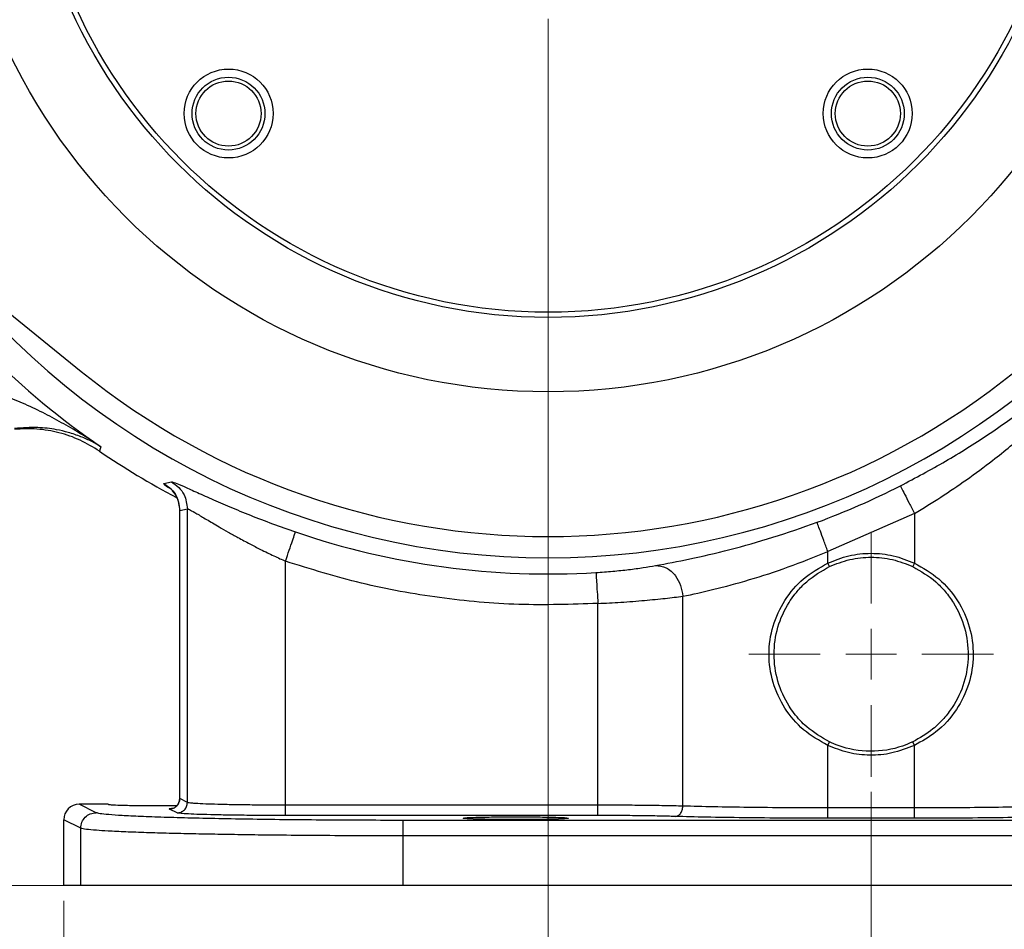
# Model space of a CAD drawing. Header units: inches. Extents: x 0.6 to 16.3, y 0.2 to 11.5.
# Tile 3 of 16: x 2.8 to 5.4, y 4.3 to 6.7. Entities that reach past the tile are written whole.
import ezdxf

# ---------------------------------------------------------------- set-up
doc = ezdxf.new("R2010")
doc.units = ezdxf.units.IN
doc.header["$MEASUREMENT"] = 0
doc.styles.add('SLDTEXTSTYLE0', font='TXT', dxfattribs={"width": 0.75})
doc.dimstyles.new('SLDDIMSTYLE0', dxfattribs={"dimtxt": 0.137795, "dimasz": 0.14, "dimexe": 0, "dimexo": 0.0625, "dimgap": 0.034449, "dimtad": 0, "dimtih": 1, "dimtoh": 1, "dimdec": 1, "dimlfac": 1.5, "dimrnd": 1e-09, "dimzin": 12, "dimdsep": 46, "dimtxsty": 'SLDTEXTSTYLE0', "dimblk1": 'CLOSED', "dimblk2": 'CLOSED', "dimsah": 1, "dimcen": 0.09, "dimadec": 0, "dimazin": 3, "dimtfac": 1, "dimtdec": 1, "dimtofl": 0, "dimtmove": 0, "dimatfit": 3, "dimldrblk": 'CLOSED', "dimfxl": 0, "dimfrac": 2, "dimtolj": 1, "dimtzin": 12, "dimarcsym": 0})
doc.dimstyles.new('SLDDIMSTYLE1', dxfattribs={"dimtxt": 0.137795, "dimasz": 0.14, "dimexe": 0, "dimexo": 0.0625, "dimgap": 0.034449, "dimtad": 0, "dimdec": 1, "dimlfac": 1.5, "dimrnd": 1e-09, "dimzin": 12, "dimdsep": 46, "dimtxsty": 'SLDTEXTSTYLE0', "dimblk1": 'CLOSED', "dimblk2": 'CLOSED', "dimsah": 1, "dimcen": 0.09, "dimadec": 0, "dimazin": 3, "dimtfac": 1, "dimtdec": 1, "dimtofl": 0, "dimtmove": 0, "dimatfit": 3, "dimldrblk": 'CLOSED', "dimfxl": 0, "dimfrac": 2, "dimtolj": 1, "dimtzin": 12, "dimarcsym": 0})
doc.dimstyles.new('SLDDIMSTYLE2', dxfattribs={"dimtxt": 0.137795, "dimasz": 0.14, "dimexe": 0, "dimexo": 0.0625, "dimgap": 0.034449, "dimtad": 1, "dimdec": 1, "dimlfac": 1.5, "dimrnd": 1e-09, "dimzin": 12, "dimdsep": 46, "dimtxsty": 'SLDTEXTSTYLE0', "dimblk1": 'CLOSED', "dimblk2": 'CLOSED', "dimsah": 1, "dimcen": 0.09, "dimadec": 0, "dimazin": 3, "dimtfac": 1, "dimtdec": 1, "dimtmove": 0, "dimatfit": 0, "dimldrblk": 'CLOSED', "dimfxl": 0, "dimfrac": 2, "dimtolj": 1, "dimtzin": 12, "dimarcsym": 0})
doc.dimstyles.new('SLDDIMSTYLE3', dxfattribs={"dimtxt": 0.137795, "dimasz": 0.14, "dimexe": 0, "dimexo": 0.0625, "dimgap": 0.034449, "dimtad": 0, "dimdec": 1, "dimlfac": 1.5, "dimrnd": 1e-09, "dimzin": 12, "dimdsep": 46, "dimtxsty": 'SLDTEXTSTYLE0', "dimblk1": 'CLOSED', "dimblk2": 'CLOSED', "dimsah": 1, "dimcen": 0.09, "dimadec": 0, "dimazin": 3, "dimtfac": 1, "dimtofl": 0, "dimtmove": 0, "dimatfit": 3, "dimldrblk": 'CLOSED', "dimfxl": 0, "dimfrac": 2, "dimtolj": 1, "dimtzin": 12, "dimarcsym": 0})

# ---------------------------------------------------------------- blocks, each defined once
blk = doc.blocks.new('_Closed')
at = {"color": 0, "linetype": 'ByBlock', "lineweight": -2}
for p, q in [((-1, 0.166667), (0, 0)), ((-1, 0.166667), (-1, -0.166667)), ((0, 0), (-1, -0.166667)), ((0, 0), (-1, 0))]:
    blk.add_line(p, q, dxfattribs=at)
blk = doc.blocks.new('_D')
at = {"color": 7, "linetype": 'Continuous', "lineweight": 0}
for p, q in [((3.6458, 9.3077), (1.1467, 9.3077)), ((1.1861, 9.3077), (1.1861, 8.8429)), ((1.0334, 8.815), (0.9914, 8.815)), ((0.9914, 8.815), (0.9914, 8.5962)), ((1.3388, 8.815), (1.3808, 8.815)), ((1.3808, 8.815), (1.3808, 8.5962)), ((0.9914, 8.5962), (1.0334, 8.5962)), ((1.3808, 8.5962), (1.3388, 8.5962)), ((1.1861, 4.4379), (1.1861, 8.39)), ((2.9645, 4.4379), (1.1467, 4.4379))]:
    blk.add_line(p, q, dxfattribs=at)
at = {"color": 7, "linetype": 'Continuous', "lineweight": 18, "xscale": 0.14, "yscale": 0.14}
for p, rotation in [((1.1861, 9.3077), 90.0000000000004), ((1.1861, 4.4379), 270.0000000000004)]:
    blk.add_blockref('_Closed', p, dxfattribs=dict(at, rotation=rotation))
at = {"color": 7, "linetype": 'Continuous', "lineweight": 18, "char_height": 0.1378, "attachment_point": 1, "style": 'SLDTEXTSTYLE0'}
for s, insert in [('186', (1.0334, 8.7738)), ('7.3', (1.0588, 8.5677))]:
    blk.add_mtext(s, dxfattribs=dict(at, insert=insert))
blk = doc.blocks.new('_D_1')
at = {"color": 7, "linetype": 'Continuous', "lineweight": 0}
for p, q in [((2.1567, 7.1252), (2.1567, 2.8211)), ((5.0434, 4.6793), (5.0434, 2.8211)), ((2.7128, 3.0589), (2.6708, 3.0589)), ((2.6708, 3.0589), (2.6708, 2.8402)), ((3.0182, 3.0589), (3.0602, 3.0589)), ((3.0602, 3.0589), (3.0602, 2.8402)), ((2.1567, 2.8604), (2.5499, 2.8604)), ((5.0434, 2.8604), (3.1811, 2.8604)), ((2.6708, 2.8402), (2.7128, 2.8402)), ((3.0602, 2.8402), (3.0182, 2.8402))]:
    blk.add_line(p, q, dxfattribs=at)
at = {"color": 7, "linetype": 'Continuous', "lineweight": 18, "xscale": 0.14, "yscale": 0.14, "rotation": 180.0000000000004}
blk.add_blockref('_Closed', (2.1567, 2.8604), dxfattribs=at)
at = {"color": 7, "linetype": 'Continuous', "lineweight": 18, "xscale": 0.14, "yscale": 0.14}
blk.add_blockref('_Closed', (5.0434, 2.8604), dxfattribs=at)
at = {"color": 7, "linetype": 'Continuous', "lineweight": 18, "char_height": 0.1378, "attachment_point": 1, "style": 'SLDTEXTSTYLE0'}
for s, insert in [('110', (2.7128, 3.0178)), ('4.3', (2.7382, 2.8116))]:
    blk.add_mtext(s, dxfattribs=dict(at, insert=insert))
blk = doc.blocks.new('_D_2')
at = {"color": 7, "linetype": 'Continuous', "lineweight": 0}
for p, q in [((4.21, 6.6735), (4.21, 3.766)), ((5.0434, 4.6793), (5.0434, 3.766)), ((4.4861, 4.2302), (4.4442, 4.2302)), ((4.4442, 4.2302), (4.4442, 4.0115)), ((4.6898, 4.2302), (4.7318, 4.2302)), ((4.7318, 4.2302), (4.7318, 4.0115)), ((4.4442, 4.0115), (4.4861, 4.0115)), ((4.7318, 4.0115), (4.6898, 4.0115)), ((4.21, 3.8053), (3.96, 3.8053)), ((4.21, 3.8053), (5.0434, 3.8053)), ((5.0434, 3.8053), (5.2934, 3.8053))]:
    blk.add_line(p, q, dxfattribs=at)
at = {"color": 7, "linetype": 'Continuous', "lineweight": 18, "xscale": 0.14, "yscale": 0.14}
blk.add_blockref('_Closed', (4.21, 3.8053, 0.1483), dxfattribs=at)
at = {"color": 7, "linetype": 'Continuous', "lineweight": 18, "xscale": 0.14, "yscale": 0.14, "rotation": 180.0000000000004}
blk.add_blockref('_Closed', (5.0434, 3.8053, 0.1483), dxfattribs=at)
at = {"color": 7, "linetype": 'Continuous', "lineweight": 18, "char_height": 0.1378, "attachment_point": 1, "style": 'SLDTEXTSTYLE0'}
for s, insert in [('32', (4.4861, 4.1891)), ('1.2', (4.4607, 3.983))]:
    blk.add_mtext(s, dxfattribs=dict(at, insert=insert))
blk = doc.blocks.new('_D_3')
at = {"color": 7, "linetype": 'Continuous', "lineweight": 0}
for p, q in [((3.6292, 7.2543), (1.6027, 7.2543)), ((1.642, 7.2543), (1.642, 5.7305)), ((1.4893, 5.7025), (1.4473, 5.7025)), ((1.4473, 5.7025), (1.4473, 5.4838)), ((1.7948, 5.7025), (1.8367, 5.7025)), ((1.8367, 5.7025), (1.8367, 5.4838)), ((1.4473, 5.4838), (1.4893, 5.4838)), ((1.8367, 5.4838), (1.7948, 5.4838)), ((1.642, 4.4379), (1.642, 5.2776)), ((2.9645, 4.4379), (1.6027, 4.4379))]:
    blk.add_line(p, q, dxfattribs=at)
at = {"color": 7, "linetype": 'Continuous', "lineweight": 18, "xscale": 0.14, "yscale": 0.14}
for p, rotation in [((1.642, 7.2543, 0.1483), 90.0000000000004), ((1.642, 4.4379, 0.1483), 270.0000000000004)]:
    blk.add_blockref('_Closed', p, dxfattribs=dict(at, rotation=rotation))
at = {"color": 7, "linetype": 'Continuous', "lineweight": 18, "char_height": 0.1378, "attachment_point": 1, "style": 'SLDTEXTSTYLE0'}
for s, insert in [('107', (1.4893, 5.6614)), ('4.2', (1.5148, 5.4552))]:
    blk.add_mtext(s, dxfattribs=dict(at, insert=insert))
blk = doc.blocks.new('_D_4')
at = {"color": 7, "linetype": 'Continuous', "lineweight": 0}
for p, q in [((5.0434, 4.6793), (5.0434, 3.2935)), ((2.96, 4.3986), (2.96, 3.2935)), ((3.9643, 3.5313), (3.9223, 3.5313)), ((3.9223, 3.5313), (3.9223, 3.3126)), ((4.1679, 3.5313), (4.2099, 3.5313)), ((4.2099, 3.5313), (4.2099, 3.3126)), ((2.96, 3.3329), (3.8014, 3.3329)), ((5.0434, 3.3329), (4.3307, 3.3329)), ((3.9223, 3.3126), (3.9643, 3.3126)), ((4.2099, 3.3126), (4.1679, 3.3126))]:
    blk.add_line(p, q, dxfattribs=at)
at = {"color": 7, "linetype": 'Continuous', "lineweight": 18, "xscale": 0.14, "yscale": 0.14, "rotation": 180.0000000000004}
blk.add_blockref('_Closed', (2.96, 3.3329, 0.1483), dxfattribs=at)
at = {"color": 7, "linetype": 'Continuous', "lineweight": 18, "xscale": 0.14, "yscale": 0.14}
blk.add_blockref('_Closed', (5.0434, 3.3329, 0.1483), dxfattribs=at)
at = {"color": 7, "linetype": 'Continuous', "lineweight": 18, "char_height": 0.1378, "attachment_point": 1, "style": 'SLDTEXTSTYLE0'}
for s, insert in [('79', (3.9643, 3.4902)), ('3.1', (3.9388, 3.2841))]:
    blk.add_mtext(s, dxfattribs=dict(at, insert=insert))
blk = doc.blocks.new('_D_5')
at = {"color": 7, "linetype": 'Continuous', "lineweight": 0}
for p, q in [((5.0434, 4.6793), (5.0434, 3.2935)), ((7.1267, 4.3986), (7.1267, 3.2935)), ((5.9133, 3.5313), (5.8713, 3.5313)), ((5.8713, 3.5313), (5.8713, 3.3126)), ((6.117, 3.5313), (6.1589, 3.5313)), ((6.1589, 3.5313), (6.1589, 3.3126)), ((5.0434, 3.3329), (5.7505, 3.3329)), ((7.1267, 3.3329), (6.2798, 3.3329)), ((5.8713, 3.3126), (5.9133, 3.3126)), ((6.1589, 3.3126), (6.117, 3.3126))]:
    blk.add_line(p, q, dxfattribs=at)
at = {"color": 7, "linetype": 'Continuous', "lineweight": 18, "xscale": 0.14, "yscale": 0.14, "rotation": 180.0000000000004}
blk.add_blockref('_Closed', (5.0434, 3.3329, 0.1483), dxfattribs=at)
at = {"color": 7, "linetype": 'Continuous', "lineweight": 18, "xscale": 0.14, "yscale": 0.14}
blk.add_blockref('_Closed', (7.1267, 3.3329, 0.1483), dxfattribs=at)
at = {"color": 7, "linetype": 'Continuous', "lineweight": 18, "char_height": 0.1378, "attachment_point": 1, "style": 'SLDTEXTSTYLE0'}
for s, insert in [('79', (5.9133, 3.4902)), ('3.1', (5.8879, 3.2841))]:
    blk.add_mtext(s, dxfattribs=dict(at, insert=insert))
blk = doc.blocks.new('_D_6')
at = {"color": 7, "linetype": 'Continuous', "lineweight": 0}
for p, q in [((7.2623, 5.6686), (7.2623, 2.8211)), ((5.0434, 4.6793), (5.0434, 2.8211)), ((6.3428, 3.0589), (6.3008, 3.0589)), ((6.3008, 3.0589), (6.3008, 2.8402)), ((6.5464, 3.0589), (6.5884, 3.0589)), ((6.5884, 3.0589), (6.5884, 2.8402)), ((5.0434, 2.8604), (6.1799, 2.8604)), ((7.2623, 2.8604), (6.7093, 2.8604)), ((6.3008, 2.8402), (6.3428, 2.8402)), ((6.5884, 2.8402), (6.5464, 2.8402))]:
    blk.add_line(p, q, dxfattribs=at)
at = {"color": 7, "linetype": 'Continuous', "lineweight": 18, "xscale": 0.14, "yscale": 0.14, "rotation": 180.0000000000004}
blk.add_blockref('_Closed', (5.0434, 2.8604, 0.1483), dxfattribs=at)
at = {"color": 7, "linetype": 'Continuous', "lineweight": 18, "xscale": 0.14, "yscale": 0.14}
blk.add_blockref('_Closed', (7.2623, 2.8604, 0.1483), dxfattribs=at)
at = {"color": 7, "linetype": 'Continuous', "lineweight": 18, "char_height": 0.1378, "attachment_point": 1, "style": 'SLDTEXTSTYLE0'}
for s, insert in [('85', (6.3428, 3.0178)), ('3.3', (6.3173, 2.8116))]:
    blk.add_mtext(s, dxfattribs=dict(at, insert=insert))
blk = doc.blocks.new('SW_CENTERMARKSYMBOL_1')
at = {"color": 0, "linetype": 'Continuous', "lineweight": 18}
for p, q in [((0, 0.1312), (0, 0.3159)), ((0, 0), (0, 0.0656)), ((-0.1312, 0), (-0.3159, 0)), ((0, 0), (-0.0656, 0)), ((0, 0), (0, -0.0656)), ((0, 0), (0.0656, 0)), ((0.1312, 0), (0.3159, 0)), ((0, -0.1312), (0, -0.3159))]:
    blk.add_line(p, q, dxfattribs=at)

msp = doc.modelspace()

# ---------------------------------------------------------------- linework, layer by layer
at = {"color": 7, "linetype": 'Continuous', "lineweight": 25}
for p, q in [((2.0023, 6.5754), (3.0052, 5.7644)), ((3.056, 5.5699), (3.0542, 5.5642)), ((3.0542, 5.5642), (3.0525, 5.5584)), ((3.2184, 5.4751), (3.2377, 5.4795)), ((3.259, 5.4054), (3.259, 4.6618)), ((3.2594, 5.4053), (3.2792, 5.4094)), ((3.2594, 4.662), (3.2594, 5.4053)), ((3.2792, 4.6521), (3.2792, 5.4094)), ((5.1551, 5.3977), (4.9316, 5.3)), ((5.1551, 5.3977), (5.1551, 5.2697)), ((4.9316, 5.2697), (4.9316, 5.3)), ((3.5322, 4.6451), (3.5322, 5.2745)), ((4.9359, 5.2607), (4.9316, 5.2697)), ((5.1551, 5.2697), (5.1508, 5.2607)), ((4.5577, 4.6428), (4.5577, 5.1841)), ((4.3383, 4.6451), (4.3383, 5.1656)), ((4.9316, 4.7995), (4.9359, 4.8085)), ((5.1551, 4.7995), (5.1508, 4.8085)), ((4.9316, 4.6381), (4.9316, 4.7995)), ((5.1551, 4.6381), (5.1551, 4.7995)), ((3.2792, 4.6521), (3.2594, 4.662)), ((3.0438, 4.6257), (3, 4.6476)), ((3.0744, 4.6476), (3, 4.6476)), ((3.2525, 4.6254), (3.2327, 4.6353)), ((4.3383, 4.6451), (3.5322, 4.6451)), ((5.1551, 4.6381), (4.9316, 4.6381)), ((3.0039, 4.5857), (2.96, 4.6076)), ((2.96, 4.4379), (2.96, 4.6076)), ((4.3383, 4.6185), (3.5322, 4.6185)), ((6.2507, 4.606), (3.8361, 4.606)), ((5.1551, 4.6115), (4.9316, 4.6115)), ((3.0039, 4.4379), (3.0039, 4.5857)), ((3.8361, 4.4379), (3.8361, 4.566)), ((6.2507, 4.566), (3.8361, 4.566)), ((3.0039, 4.4379), (2.96, 4.4379)), ((6.2507, 4.4379), (3.8361, 4.4379))]:
    msp.add_line(p, q, dxfattribs=at)
for centre, radius in [((4.21, 7.2543), 1.5428), ((4.21, 7.2543), 1.3507), ((4.21, 7.2543), 1.3373), ((3.3854, 6.4297), 0.1147), ((5.0347, 6.4297), 0.1147), ((3.3851, 6.4294), 0.094), ((3.3851, 6.4294), 0.084), ((5.035, 6.4294), 0.094), ((5.035, 6.4294), 0.084)]:
    msp.add_circle(centre, radius, dxfattribs=at)
for radius, start, end in [(2.0419, 214.4163, 235.5837), (1.9161, 231.0407, 308.9593), (2.0533, 235.6839, 242.1468), (2.0034, 290.2646, 296.9778), (2.0127, 251.0991, 273.5144)]:
    msp.add_arc((4.21, 7.2543), radius, start, end, dxfattribs=at)
at = {"color": 8, "linetype": 'Continuous', "lineweight": 25}
msp.add_arc((4.21, 7.2543), 1.9709, 217.5048, 322.4952, dxfattribs=at)
at = {"color": 7, "linetype": 'Continuous', "lineweight": 25}
msp.add_ellipse((3.0001, 4.6076), major_axis=(-0.0358, 0.0179), ratio=0.998288, start_param=5.176448, end_param=6.745874, dxfattribs=at)
for points, knots in [([(5.1189, 5.469), (5.1581, 5.4898), (5.2368, 5.5316), (5.3458, 5.6006), (5.4458, 5.6712), (5.5012, 5.7155), (5.5289, 5.7377)], [0, 0, 0, 0, 0.2485561, 0.4978651, 0.748285, 1, 1, 1, 1]), ([(3.056, 5.5699), (3.0379, 5.5815), (3.0047, 5.6031), (2.9545, 5.6323), (2.9054, 5.6586), (2.8551, 5.6822), (2.805, 5.7025), (2.7711, 5.712), (2.7547, 5.7166)], [0, 0, 0, 0, 0.19341, 0.356578, 0.521448, 0.69211, 0.851366, 1, 1, 1, 1]), ([(3.0525, 5.5584), (3.036, 5.5685), (3.0031, 5.5886), (2.9481, 5.6073), (2.891, 5.6175), (2.8525, 5.6158), (2.8332, 5.6149)], [0, 0, 0, 0, 0.250014, 0.500009, 0.75, 1, 1, 1, 1]), ([(3.056, 5.5699), (3.0482, 5.5744), (3.0317, 5.584), (3.0038, 5.5964), (2.9735, 5.6068), (2.9368, 5.6152), (2.8923, 5.6212), (2.8537, 5.6184), (2.8333, 5.617)], [0, 0, 0, 0, 0.129758, 0.275309, 0.434085, 0.573632, 0.775585, 1, 1, 1, 1]), ([(3.2184, 5.4751), (3.2249, 5.4706), (3.238, 5.4617), (3.2549, 5.438), (3.2577, 5.4177), (3.2594, 5.4053)], [0, 0, 0, 0, 0.280707, 0.5612765, 1, 1, 1, 1]), ([(3.2377, 5.4795), (3.24, 5.4791), (3.2447, 5.4783), (3.267, 5.4687), (3.2989, 5.4543), (3.3398, 5.4359), (3.3878, 5.4151), (3.4412, 5.3932), (3.4984, 5.3711), (3.5382, 5.3571), (3.5581, 5.3502)], [0, 0, 0, 0, 0.127713, 0.254753, 0.381151, 0.506599, 0.631161, 0.754782, 0.877639, 1, 1, 1, 1]), ([(3.2377, 5.4795), (3.2443, 5.475), (3.2575, 5.4661), (3.2746, 5.4424), (3.2775, 5.4219), (3.2792, 5.4094)], [0, 0, 0, 0, 0.280717, 0.561293, 1, 1, 1, 1]), ([(3.2398, 5.4568), (3.2396, 5.4569), (3.2393, 5.4569), (3.2428, 5.4529), (3.2476, 5.4462), (3.2525, 5.437), (3.2576, 5.4232), (3.2585, 5.4123), (3.259, 5.4048)], [0, 0, 0, 0, 0.1569339, 0.3526095, 0.499649, 0.6235683, 0.7446665, 1, 1, 1, 1]), ([(3.2792, 5.4094), (3.281, 5.4089), (3.2847, 5.408), (3.3024, 5.3979), (3.3277, 5.3828), (3.3561, 5.366), (3.384, 5.3499), (3.4106, 5.3351), (3.4387, 5.32), (3.4644, 5.3069), (3.4851, 5.2966), (3.5017, 5.2886), (3.5173, 5.2813), (3.5274, 5.2767), (3.5322, 5.2745)], [0, 0, 0, 0, 0.121848, 0.244386, 0.368444, 0.493835, 0.574759, 0.654898, 0.747155, 0.825798, 0.873837, 0.919505, 0.961559, 1, 1, 1, 1]), ([(4.4868, 5.2633), (4.5154, 5.2686), (4.5721, 5.2792), (4.6772, 5.3036), (4.7894, 5.3347), (4.8658, 5.3616), (4.9039, 5.375)], [0, 0, 0, 0, 0.253071, 0.503794, 0.7524, 1, 1, 1, 1]), ([(4.5577, 5.1841), (4.5833, 5.1896), (4.6347, 5.2006), (4.7289, 5.2259), (4.8294, 5.2583), (4.8975, 5.286), (4.9316, 5.3)], [0, 0, 0, 0, 0.2490088, 0.4985179, 0.7486426, 1, 1, 1, 1]), ([(4.9316, 5.2697), (4.9495, 5.2769), (4.9854, 5.2912), (5.0434, 5.2968), (5.1014, 5.2912), (5.1372, 5.2769), (5.1551, 5.2697)], [0, 0, 0, 0, 0.25006, 0.5, 0.74994, 1, 1, 1, 1]), ([(4.3383, 5.1656), (4.2703, 5.1633), (4.1338, 5.1588), (3.9295, 5.1777), (3.7275, 5.2137), (3.5972, 5.2543), (3.5322, 5.2745)], [0, 0, 0, 0, 0.249401, 0.5, 0.750599, 1, 1, 1, 1]), ([(4.3334, 5.2454), (4.3479, 5.2464), (4.377, 5.2485), (4.4183, 5.2529), (4.4563, 5.258), (4.4766, 5.2615), (4.4868, 5.2633)], [0, 0, 0, 0, 0.248261, 0.49716, 0.747575, 1, 1, 1, 1]), ([(4.4868, 5.2633), (4.4962, 5.2626), (4.5149, 5.2611), (4.5381, 5.2401), (4.553, 5.2129), (4.5561, 5.1937), (4.5577, 5.1841)], [0, 0, 0, 0, 0.279859, 0.558955, 0.779413, 1, 1, 1, 1]), ([(4.9316, 4.7995), (4.9099, 4.8118), (4.8666, 4.8364), (4.8183, 4.8937), (4.7872, 4.9608), (4.7764, 5.0346), (4.7872, 5.1084), (4.8183, 5.1754), (4.8666, 5.2327), (4.9099, 5.2574), (4.9316, 5.2697)], [0, 0, 0, 0, 0.126041, 0.251244, 0.375836, 0.5, 0.624164, 0.748756, 0.873959, 1, 1, 1, 1]), ([(4.9359, 4.8085), (4.9154, 4.8204), (4.881, 4.8402), (4.8493, 4.8752), (4.8225, 4.9135), (4.7998, 4.9638), (4.7897, 5.0346), (4.7998, 5.1054), (4.8225, 5.1556), (4.8426, 5.1844), (4.8573, 5.2026), (4.8845, 5.2311), (4.9154, 5.2489), (4.9359, 5.2607)], [0, 0, 0, 0, 0.125014, 0.209193, 0.250193, 0.375117, 0.499964, 0.624811, 0.749734, 0.790734, 0.812389, 0.874986, 1, 1, 1, 1]), ([(5.1508, 5.2607), (5.1715, 5.2487), (5.2025, 5.2309), (5.2354, 5.1964), (5.2633, 5.1583), (5.2876, 5.1033), (5.2971, 5.0319), (5.2861, 4.9606), (5.2606, 4.9062), (5.231, 4.8676), (5.1984, 4.8353), (5.1689, 4.8187), (5.1508, 4.8085)], [0, 0, 0, 0, 0.126003, 0.188282, 0.253001, 0.378753, 0.504566, 0.630543, 0.756605, 0.821136, 0.890403, 1, 1, 1, 1]), ([(5.1551, 5.2697), (5.177, 5.2572), (5.2207, 5.2323), (5.2692, 5.1743), (5.3002, 5.1064), (5.3104, 5.0318), (5.2986, 4.9575), (5.2656, 4.8889), (5.2165, 4.8336), (5.1743, 4.8101), (5.1551, 4.7995)], [0, 0, 0, 0, 0.127196, 0.253543, 0.379269, 0.504568, 0.629874, 0.755639, 0.889456, 1, 1, 1, 1]), ([(4.3383, 5.1656), (4.3581, 5.1666), (4.3995, 5.1687), (4.4587, 5.1733), (4.5138, 5.1787), (4.5431, 5.1823), (4.5577, 5.1841)], [0, 0, 0, 0, 0.238495, 0.500449, 0.750229, 1, 1, 1, 1]), ([(5.1508, 4.8085), (5.1421, 4.8047), (5.1076, 4.7898), (5.0413, 4.7798), (4.9766, 4.7907), (4.9434, 4.8052), (4.9359, 4.8085)], [0, 0, 0, 0, 0.129441, 0.509207, 0.888981, 1, 1, 1, 1]), ([(5.1551, 4.7995), (5.1359, 4.7919), (5.0991, 4.7774), (5.0406, 4.7725), (4.9841, 4.7784), (4.9491, 4.7925), (4.9316, 4.7995)], [0, 0, 0, 0, 0.267636, 0.511724, 0.755802, 1, 1, 1, 1]), ([(3.259, 4.6626), (3.259, 4.6611), (3.2589, 4.6582), (3.2577, 4.6537), (3.2558, 4.6494), (3.2518, 4.6436), (3.2497, 4.642), (3.248, 4.6408)], [0, 0, 0, 0, 0.113433, 0.227954, 0.35435, 0.516579, 1, 1, 1, 1]), ([(3.5322, 4.6451), (3.5167, 4.6451), (3.4855, 4.6452), (3.4396, 4.6456), (3.3959, 4.6462), (3.3573, 4.6471), (3.3243, 4.6482), (3.3034, 4.6492), (3.2904, 4.6502), (3.2824, 4.6511), (3.2803, 4.6517), (3.2792, 4.6521)], [0, 0, 0, 0, 0.120191, 0.243561, 0.370113, 0.499848, 0.623463, 0.75913, 0.825792, 0.906085, 1, 1, 1, 1]), ([(3.8361, 4.606), (3.8048, 4.606), (3.7412, 4.6061), (3.6459, 4.6066), (3.5506, 4.6073), (3.4576, 4.6085), (3.3692, 4.6099), (3.2884, 4.6117), (3.2171, 4.6137), (3.1571, 4.6159), (3.1095, 4.6183), (3.0749, 4.6208), (3.0521, 4.6232), (3.0466, 4.6249), (3.0438, 4.6257)], [0, 0, 0, 0, 0.078013, 0.158273, 0.240636, 0.3262, 0.412699, 0.499946, 0.587208, 0.673719, 0.75929, 0.841686, 0.921965, 1, 1, 1, 1]), ([(3.0744, 4.6476), (3.0751, 4.6473), (3.0766, 4.6468), (3.0892, 4.6459), (3.109, 4.6451), (3.1349, 4.6446), (3.1664, 4.6442), (3.2076, 4.6439), (3.2383, 4.6442), (3.2523, 4.6443)], [0, 0, 0, 0, 0.12897, 0.241391, 0.415892, 0.524276, 0.629812, 0.831421, 1, 1, 1, 1]), ([(3.5322, 4.6185), (3.5156, 4.6185), (3.4815, 4.6185), (3.4309, 4.6189), (3.3821, 4.6195), (3.3382, 4.6204), (3.3018, 4.6215), (3.2751, 4.6228), (3.2578, 4.6241), (3.2543, 4.625), (3.2525, 4.6254)], [0, 0, 0, 0, 0.117056, 0.240652, 0.36903, 0.499946, 0.630871, 0.759274, 0.882905, 1, 1, 1, 1]), ([(4.5577, 4.6428), (4.5423, 4.6431), (4.5119, 4.6438), (4.4563, 4.6446), (4.398, 4.645), (4.358, 4.6451), (4.3383, 4.6451)], [0, 0, 0, 0, 0.261981, 0.515974, 0.761979, 1, 1, 1, 1]), ([(4.5377, 4.6161), (4.5403, 4.6166), (4.5455, 4.6175), (4.5521, 4.6236), (4.5566, 4.6324), (4.5573, 4.6393), (4.5577, 4.6428)], [0, 0, 0, 0, 0.250168, 0.5, 0.749832, 1, 1, 1, 1]), ([(4.9316, 4.6381), (4.8967, 4.6382), (4.8262, 4.6383), (4.7264, 4.6392), (4.6334, 4.6407), (4.5834, 4.6421), (4.5577, 4.6428)], [0, 0, 0, 0, 0.248098, 0.499972, 0.743516, 1, 1, 1, 1]), ([(5.5291, 4.6428), (5.5034, 4.6421), (5.4534, 4.6407), (5.3603, 4.6392), (5.2605, 4.6383), (5.1901, 4.6382), (5.1551, 4.6381)], [0, 0, 0, 0, 0.256485, 0.500028, 0.751903, 1, 1, 1, 1]), ([(4.1267, 4.6151), (4.1094, 4.6151), (4.0831, 4.615), (4.0515, 4.6146), (4.0257, 4.614), (4.0057, 4.6133), (3.9936, 4.6124), (3.9897, 4.6116), (3.9936, 4.6108), (4.0057, 4.6099), (4.0257, 4.6091), (4.0515, 4.6086), (4.0831, 4.6082), (4.1267, 4.6079), (4.1703, 4.6082), (4.2019, 4.6086), (4.2277, 4.6091), (4.2477, 4.6099), (4.2598, 4.6108), (4.2637, 4.6116), (4.2598, 4.6124), (4.2477, 4.6133), (4.2277, 4.614), (4.2019, 4.6146), (4.1703, 4.615), (4.144, 4.6151), (4.1267, 4.6151)], [0, 0, 0, 0, 0.060622, 0.092355, 0.124946, 0.177415, 0.211219, 0.25, 0.28878, 0.322584, 0.375054, 0.407645, 0.439378, 0.5, 0.560621, 0.592355, 0.624946, 0.677415, 0.711219, 0.75, 0.78878, 0.822584, 0.875054, 0.907645, 0.939378, 1, 1, 1, 1]), ([(4.5377, 4.6161), (4.5246, 4.6165), (4.498, 4.6171), (4.4484, 4.6179), (4.3945, 4.6184), (4.3569, 4.6184), (4.3383, 4.6185)], [0, 0, 0, 0, 0.247212, 0.500026, 0.752825, 1, 1, 1, 1]), ([(4.9316, 4.6115), (4.8949, 4.6115), (4.8208, 4.6116), (4.7143, 4.6126), (4.6163, 4.6141), (4.5637, 4.6154), (4.5377, 4.6161)], [0, 0, 0, 0, 0.247175, 0.499974, 0.752788, 1, 1, 1, 1]), ([(5.549, 4.6161), (5.523, 4.6154), (5.4704, 4.6141), (5.3725, 4.6126), (5.266, 4.6116), (5.1918, 4.6115), (5.1551, 4.6115)], [0, 0, 0, 0, 0.247212, 0.500026, 0.752825, 1, 1, 1, 1]), ([(3.8361, 4.566), (3.8024, 4.5661), (3.7345, 4.5661), (3.6333, 4.5666), (3.5419, 4.5673), (3.4612, 4.5682), (3.3909, 4.5692), (3.324, 4.5704), (3.2715, 4.5715), (3.2314, 4.5725), (3.2017, 4.5733), (3.173, 4.5742), (3.1456, 4.5752), (3.1198, 4.5762), (3.0957, 4.5772), (3.0691, 4.5786), (3.0409, 4.5805), (3.0144, 4.5829), (3.0076, 4.5847), (3.0039, 4.5857)], [0, 0, 0, 0, 0.079768, 0.160951, 0.24355, 0.306446, 0.370139, 0.434631, 0.49992, 0.534019, 0.569107, 0.605181, 0.642244, 0.680293, 0.719331, 0.759355, 0.825954, 0.906172, 1, 1, 1, 1])]:
    msp.add_open_spline(points, degree=3, knots=knots, dxfattribs=at)
at = {"color": 8, "linetype": 'Continuous', "lineweight": 25}
for points, knots in [([(5.1551, 5.3977), (5.1781, 5.4117), (5.2241, 5.4396), (5.2917, 5.4858), (5.3512, 5.5298), (5.4029, 5.571), (5.4457, 5.6073), (5.4799, 5.6375), (5.4984, 5.6548), (5.5047, 5.6608)], [0, 0, 0, 0, 0.172248, 0.343885, 0.531094, 0.664301, 0.797961, 0.931397, 1, 1, 1, 1]), ([(3.2379, 5.4595), (3.2332, 5.4625), (3.2179, 5.4723), (3.2182, 5.4739), (3.2184, 5.4751)], [0, 0, 0, 0, 0.307025, 1, 1, 1, 1]), ([(3.2327, 4.6353), (3.2321, 4.6359), (3.2312, 4.6367), (3.2414, 4.6374), (3.2432, 4.6375)], [0, 0, 0, 0, 0.819203, 1, 1, 1, 1])]:
    msp.add_open_spline(points, degree=3, knots=knots, dxfattribs=at)
at = {"color": 7, "linetype": 'Continuous', "lineweight": 25}
for points in [[(5.1189, 5.469), (5.1195, 5.4676), (5.1209, 5.4649), (5.1294, 5.4483), (5.1412, 5.4251), (5.1505, 5.4068), (5.1551, 5.3977)], [(4.9316, 5.3), (4.9281, 5.3096), (4.921, 5.3288), (4.9119, 5.3532), (4.9055, 5.3707), (4.9044, 5.3735), (4.9039, 5.375)], [(3.5322, 5.2745), (3.5355, 5.2842), (3.5421, 5.3036), (3.5506, 5.3283), (3.5566, 5.3459), (3.5576, 5.3487), (3.5581, 5.3502)], [(4.9359, 5.2607), (4.9531, 5.2676), (4.9876, 5.2813), (5.0434, 5.2867), (5.0991, 5.2813), (5.1336, 5.2676), (5.1508, 5.2607)], [(4.3334, 5.2454), (4.3335, 5.2439), (4.3337, 5.2409), (4.3348, 5.2223), (4.3364, 5.1963), (4.3377, 5.1759), (4.3383, 5.1656)], [(3.2327, 4.6353), (3.2362, 4.6357), (3.2432, 4.6365), (3.252, 4.6427), (3.2582, 4.6515), (3.259, 4.6585), (3.2594, 4.662)], [(3.2525, 4.6254), (3.256, 4.6258), (3.263, 4.6266), (3.2718, 4.6328), (3.278, 4.6416), (3.2788, 4.6486), (3.2792, 4.6521)], [(3.0039, 4.5857), (3.0045, 4.5909), (3.0057, 4.6014), (3.015, 4.6146), (3.0282, 4.6239), (3.0386, 4.6251), (3.0438, 4.6257)], [(3.5322, 4.6185), (3.5322, 4.6189), (3.5322, 4.6199), (3.5322, 4.6261), (3.5322, 4.6348), (3.5322, 4.6417), (3.5322, 4.6451)], [(4.3383, 4.6185), (4.3383, 4.6189), (4.3383, 4.6199), (4.3383, 4.6261), (4.3383, 4.6348), (4.3383, 4.6417), (4.3383, 4.6451)], [(4.9316, 4.6115), (4.9316, 4.6119), (4.9316, 4.6129), (4.9316, 4.6191), (4.9316, 4.6278), (4.9316, 4.6347), (4.9316, 4.6381)], [(5.1551, 4.6115), (5.1551, 4.6119), (5.1551, 4.6129), (5.1551, 4.6191), (5.1551, 4.6278), (5.1551, 4.6347), (5.1551, 4.6381)], [(3.8361, 4.566), (3.8361, 4.5712), (3.8361, 4.5815), (3.8361, 4.5946), (3.8361, 4.6039), (3.8361, 4.6053), (3.8361, 4.606)], [(3.8361, 4.4379), (3.8009, 4.4379), (3.7306, 4.4379), (3.6269, 4.4379), (3.5265, 4.4379), (3.431, 4.4379), (3.342, 4.4379), (3.2609, 4.4379), (3.189, 4.4379), (3.1275, 4.4379), (3.0772, 4.4379), (3.0394, 4.4379), (3.0133, 4.4379), (3.007, 4.4379), (3.0039, 4.4379)]]:
    msp.add_open_spline(points, degree=3, dxfattribs=at)

# ---------------------------------------------------------------- block references
at = {"color": 7, "linetype": 'Continuous', "lineweight": 0}
msp.add_blockref('SW_CENTERMARKSYMBOL_1', (5.0434, 5.0346), dxfattribs=at)

# ---------------------------------------------------------------- dimensions: what is measured, and where the dimension line sits
at = {"color": 7, "linetype": 'Continuous', "lineweight": 18}
for base, p1, picture, middle in [((1.1861, 4.4379), (3.6852, 9.3077), '_D', (1.1861, 8.6165)), ((1.642, 4.4379), (3.6686, 7.2543), '_D_3', (1.642, 5.5041))]:
    dim = msp.add_linear_dim(base=base, p1=p1, p2=(3.0039, 4.4379), angle=90, dimstyle='SLDDIMSTYLE0', dxfattribs=at)
    dim.commit()
    dim.dimension.update_dxf_attribs({"geometry": picture, "text_midpoint": middle, "dimtype": 160})
for base, p1, p2, dimstyle, picture, middle in [((5.0434, 2.8604), (2.1567, 7.1646), (5.0434, 4.7186), 'SLDDIMSTYLE1', '_D_1', (2.8655, 2.8604)), ((5.04337, 3.80532), (4.21004, 6.71288), (5.04337, 4.71865), 'SLDDIMSTYLE2', '_D_2', (4.58795, 3.80532)), ((5.0434, 2.8604), (7.2623, 5.708), (5.0434, 4.7186), 'SLDDIMSTYLE1', '_D_6', (6.4446, 2.8604)), ((5.0434, 3.3329), (2.96, 4.4379), (5.0434, 4.7186), 'SLDDIMSTYLE1', '_D_4', (4.0661, 3.3329)), ((5.0434, 3.3329), (7.1267, 4.4379), (5.0434, 4.7186), 'SLDDIMSTYLE3', '_D_5', (6.0151, 3.3329))]:
    dim = msp.add_linear_dim(base=base, p1=p1, p2=p2, dimstyle=dimstyle, dxfattribs=at)
    dim.commit()
    dim.dimension.update_dxf_attribs({"geometry": picture, "text_midpoint": middle, "dimtype": 160})

doc.saveas('drawing.dxf')
